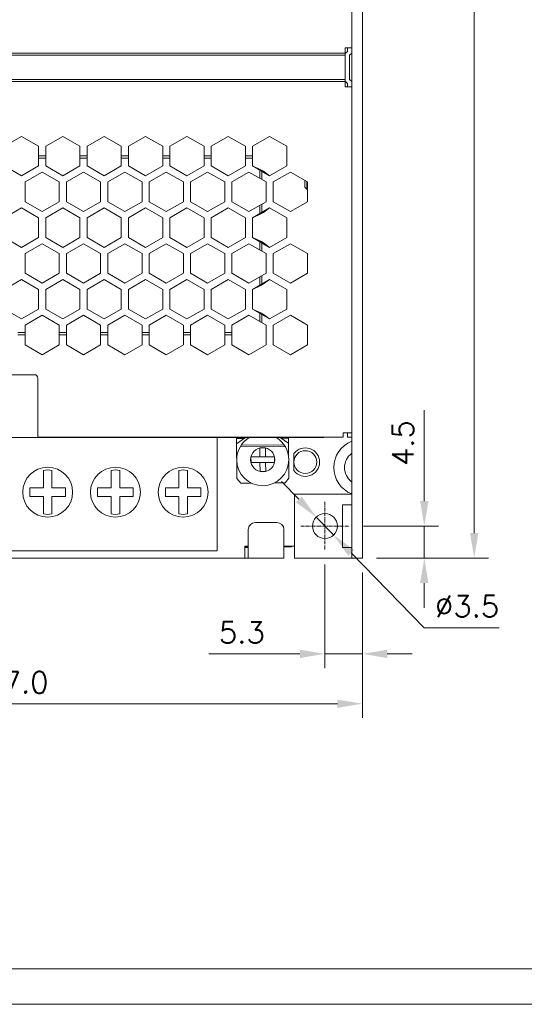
# Model space of a CAD drawing. Header units: inches. Extents: x -123 to 4816, y -2998 to 548.
# Tile 102 of 148: x 2772 to 2842, y -368 to -230. Entities that reach past the tile are written whole.
import ezdxf

# ---------------------------------------------------------------- set-up
doc = ezdxf.new("R2010")
doc.units = ezdxf.units.IN
doc.header["$MEASUREMENT"] = 0
doc.linetypes.add('CENTER2', pattern=[28.575, 19.05, -3.175, 3.175, -3.175])
doc.layers.get('0').update_dxf_attribs({"lineweight": 0})
doc.layers.get('Defpoints').update_dxf_attribs({"lineweight": 0})
doc.layers.add('Center', color=1, linetype='CENTER2', lineweight=0)
doc.layers.add('Dimension', color=2, linetype='Continuous', lineweight=9)
doc.styles.add('ROMANS', font='romans')
doc.dimstyles.new('yutana', dxfattribs={"dimtxt": 3.5, "dimasz": 3.5, "dimexe": 2, "dimexo": 2, "dimgap": 1.5, "dimtad": 1, "dimdec": 1, "dimzin": 0, "dimdsep": 46, "dimtxsty": 'Standard', "dimcen": 0, "dimadec": 0, "dimazin": 0, "dimtp": 0.01, "dimtm": 0.01, "dimtfac": 1, "dimtdec": 1, "dimtmove": 0, "dimatfit": 3, "dimfxl": 1, "dimtolj": 1, "dimtzin": 0, "dimlwd": 0, "dimlwe": 0, "dimarcsym": 0})

# ---------------------------------------------------------------- blocks, each defined once
blk = doc.blocks.new('*D1018')
at = {"layer": 'Defpoints', "color": 0}
for p in [(2814.3, -304.6), (2819.55, -305.7), (2814.3, -319.14)]:
    blk.add_point(p, dxfattribs=at)
at = {"layer": 'Dimension', "color": 0, "lineweight": 0}
for p, q in [((2814.3, -306.6), (2814.3, -321.14)), ((2819.55, -307.7), (2819.55, -321.14)), ((2810.8, -319.14), (2798.02, -319.14)), ((2819.55, -319.14), (2814.3, -319.14)), ((2823.05, -319.14), (2826.55, -319.14))]:
    blk.add_line(p, q, dxfattribs=at)
at = {"layer": 'Dimension', "color": 0}
for points in [[(2810.8, -319.73), (2810.8, -318.56), (2814.3, -319.14)], [(2823.05, -318.56), (2823.05, -319.73), (2819.55, -319.14)]]:
    blk.add_solid(points, dxfattribs=at)
at = {"layer": 'Dimension', "color": 0, "lineweight": 0, "insert": (2802.66, -316.14), "char_height": 3, "attachment_point": 5, "style": 'ROMANS'}
blk.add_mtext('\\A1;5.3', dxfattribs=at)
blk = doc.blocks.new('*D1019')
at = {"layer": 'Defpoints', "color": 0}
for p in [(2722.55, -288.7), (2819.55, -305.7), (2722.55, -326.14)]:
    blk.add_point(p, dxfattribs=at)
at = {"layer": 'Dimension', "color": 0, "lineweight": 0}
for p, q in [((2722.55, -290.7), (2722.55, -328.14)), ((2819.55, -307.7), (2819.55, -328.14)), ((2816.05, -326.14), (2726.05, -326.14))]:
    blk.add_line(p, q, dxfattribs=at)
at = {"layer": 'Dimension', "color": 0}
for points in [[(2726.05, -325.56), (2726.05, -326.73), (2722.55, -326.14)], [(2816.05, -326.73), (2816.05, -325.56), (2819.55, -326.14)]]:
    blk.add_solid(points, dxfattribs=at)
at = {"layer": 'Dimension', "color": 0, "lineweight": 0, "insert": (2771.05, -323.14), "char_height": 3, "attachment_point": 5, "style": 'ROMANS'}
blk.add_mtext('\\A1;97.0', dxfattribs=at)
blk = doc.blocks.new('*D1020')
at = {"layer": 'Defpoints', "color": 0}
for p in [(2813.08, -299.95), (2815.53, -302.46)]:
    blk.add_point(p, dxfattribs=at)
at = {"layer": 'Dimension', "color": 0, "lineweight": 0}
for p, q in [((2810.63, -297.45), (2808.19, -294.94)), ((2813.08, -299.95), (2815.53, -302.46)), ((2828.24, -315.47), (2817.97, -304.96)), ((2838.74, -315.47), (2828.24, -315.47))]:
    blk.add_line(p, q, dxfattribs=at)
at = {"layer": 'Dimension', "color": 0}
for points in [[(2810.22, -297.86), (2811.05, -297.04), (2813.08, -299.95)], [(2818.39, -304.55), (2817.55, -305.37), (2815.53, -302.46)]]:
    blk.add_solid(points, dxfattribs=at)
at = {"layer": 'Dimension', "color": 0, "lineweight": 0, "insert": (2834.24, -312.47), "char_height": 3, "attachment_point": 5, "style": 'ROMANS'}
blk.add_mtext('\\A1;\\A1;∅3.5', dxfattribs=at)
blk = doc.blocks.new('*D1021')
at = {"layer": 'Defpoints', "color": 0}
for p in [(2817.7, -301.2), (2828.24, -301.2), (2819.55, -305.7)]:
    blk.add_point(p, dxfattribs=at)
at = {"layer": 'Dimension', "color": 0, "lineweight": 0}
for p, q in [((2828.24, -297.7), (2828.24, -284.92)), ((2819.7, -301.2), (2830.24, -301.2)), ((2828.24, -305.7), (2828.24, -301.2)), ((2821.55, -305.7), (2830.24, -305.7)), ((2828.24, -309.2), (2828.24, -312.7))]:
    blk.add_line(p, q, dxfattribs=at)
at = {"layer": 'Dimension', "color": 0}
for points in [[(2827.65, -297.7), (2828.82, -297.7), (2828.24, -301.2)], [(2828.82, -309.2), (2827.65, -309.2), (2828.24, -305.7)]]:
    blk.add_solid(points, dxfattribs=at)
at = {"layer": 'Dimension', "color": 0, "lineweight": 0, "insert": (2825.24, -289.56), "char_height": 3, "attachment_point": 5, "rotation": 90, "style": 'ROMANS'}
blk.add_mtext('\\A1;4.5', dxfattribs=at)
blk = doc.blocks.new('*D1022')
at = {"layer": 'Defpoints', "color": 0}
for p in [(2819.55, -127.7), (2835.24, -127.7), (2819.55, -305.7)]:
    blk.add_point(p, dxfattribs=at)
at = {"layer": 'Dimension', "color": 0, "lineweight": 0}
for p, q in [((2821.55, -127.7), (2837.24, -127.7)), ((2835.24, -302.2), (2835.24, -131.2)), ((2821.55, -305.7), (2837.24, -305.7))]:
    blk.add_line(p, q, dxfattribs=at)
at = {"layer": 'Dimension', "color": 0}
for points in [[(2835.82, -131.2), (2834.65, -131.2), (2835.24, -127.7)], [(2834.65, -302.2), (2835.82, -302.2), (2835.24, -305.7)]]:
    blk.add_solid(points, dxfattribs=at)
at = {"layer": 'Dimension', "color": 0, "lineweight": 0, "insert": (2832.24, -216.7), "char_height": 3, "attachment_point": 5, "rotation": 90, "style": 'ROMANS'}
blk.add_mtext('\\A1;\\A1;178.0', dxfattribs=at)

msp = doc.modelspace()

# ---------------------------------------------------------------- linework, layer by layer
at = {"color": 7, "linetype": 'Continuous'}
for p, q in [((2818.053, -305.704), (2818.053, -127.704)), ((2819.553, -305.704), (2819.553, -127.704)), ((2723.453, -234.817), (2817.153, -234.817)), ((2818.053, -234.068), (2817.153, -234.068)), ((2817.153, -239.568), (2817.153, -234.068)), ((2817.453, -234.568), (2817.179, -234.843)), ((2817.453, -234.068), (2817.453, -234.568)), ((2818.053, -234.817), (2817.753, -235.117)), ((2723.453, -235.117), (2817.153, -235.117)), ((2817.753, -238.517), (2817.753, -235.117)), ((2817.153, -238.517), (2723.453, -238.517)), ((2723.453, -238.817), (2817.153, -238.817)), ((2817.179, -238.791), (2817.453, -239.065)), ((2817.453, -239.065), (2817.453, -239.568)), ((2817.753, -238.517), (2818.053, -238.817)), ((2818.053, -239.568), (2817.153, -239.568)), ((2769.353, -247.885), (2771.753, -246.499)), ((2771.753, -246.499), (2774.153, -247.885)), ((2775.153, -247.885), (2777.553, -246.499)), ((2777.553, -246.499), (2779.953, -247.885)), ((2780.953, -247.885), (2783.353, -246.499)), ((2783.353, -246.499), (2785.753, -247.885)), ((2786.753, -247.885), (2789.153, -246.499)), ((2789.153, -246.499), (2791.553, -247.885)), ((2792.553, -247.885), (2794.953, -246.499)), ((2794.953, -246.499), (2797.353, -247.885)), ((2798.353, -247.885), (2800.753, -246.499)), ((2800.753, -246.499), (2803.153, -247.885)), ((2804.153, -247.885), (2806.553, -246.499)), ((2806.553, -246.499), (2808.953, -247.885)), ((2774.153, -250.656), (2774.153, -247.885)), ((2775.153, -250.656), (2775.153, -247.885)), ((2779.953, -250.656), (2779.953, -247.885)), ((2780.953, -250.656), (2780.953, -247.885)), ((2785.753, -250.656), (2785.753, -247.885)), ((2786.753, -250.656), (2786.753, -247.885)), ((2791.553, -250.656), (2791.553, -247.885)), ((2792.553, -250.656), (2792.553, -247.885)), ((2797.353, -250.656), (2797.353, -247.885)), ((2798.353, -250.656), (2798.353, -247.885)), ((2803.153, -250.656), (2803.153, -247.885)), ((2804.153, -250.656), (2804.153, -247.885)), ((2808.953, -247.885), (2808.953, -250.656)), ((2775.153, -249.254), (2774.153, -249.254)), ((2774.153, -249.554), (2775.153, -249.554)), ((2780.953, -249.254), (2779.953, -249.254)), ((2779.953, -249.554), (2780.953, -249.554)), ((2786.753, -249.254), (2785.753, -249.254)), ((2785.753, -249.554), (2786.753, -249.554)), ((2792.553, -249.254), (2791.553, -249.254)), ((2791.553, -249.554), (2792.553, -249.554)), ((2798.353, -249.254), (2797.353, -249.254)), ((2797.353, -249.554), (2798.353, -249.554)), ((2804.153, -249.254), (2803.153, -249.254)), ((2803.153, -249.554), (2804.153, -249.554)), ((2769.353, -250.656), (2771.753, -252.042)), ((2771.753, -252.042), (2774.153, -250.656)), ((2774.653, -251.522), (2772.253, -252.908)), ((2777.053, -252.908), (2774.653, -251.522)), ((2775.153, -250.656), (2777.553, -252.042)), ((2777.553, -252.042), (2779.953, -250.656)), ((2780.453, -251.522), (2778.053, -252.908)), ((2782.853, -252.908), (2780.453, -251.522)), ((2780.953, -250.656), (2783.353, -252.042)), ((2783.353, -252.042), (2785.753, -250.656)), ((2786.253, -251.522), (2783.853, -252.908)), ((2786.253, -251.522), (2788.653, -252.908)), ((2786.753, -250.656), (2789.153, -252.042)), ((2789.153, -252.042), (2791.553, -250.656)), ((2792.053, -251.522), (2789.653, -252.908)), ((2794.453, -252.908), (2792.053, -251.522)), ((2792.553, -250.656), (2794.953, -252.042)), ((2794.953, -252.042), (2797.353, -250.656)), ((2797.853, -251.522), (2795.453, -252.908)), ((2800.253, -252.908), (2797.853, -251.522)), ((2798.353, -250.656), (2800.753, -252.042)), ((2800.753, -252.042), (2803.153, -250.656)), ((2803.653, -251.522), (2801.253, -252.908)), ((2803.653, -251.522), (2806.053, -252.908)), ((2804.153, -250.656), (2805.402, -251.233)), ((2804.153, -250.656), (2806.553, -252.042)), ((2805.153, -251.233), (2805.402, -251.233)), ((2805.153, -251.233), (2805.153, -252.388)), ((2805.402, -251.233), (2805.702, -251.407)), ((2805.453, -251.407), (2805.702, -251.407)), ((2805.453, -252.561), (2805.453, -251.407)), ((2806.553, -252.042), (2805.702, -251.407)), ((2808.953, -250.656), (2806.553, -252.042)), ((2807.053, -252.908), (2809.453, -251.522)), ((2809.453, -251.522), (2811.853, -252.908)), ((2772.253, -252.908), (2772.253, -255.679)), ((2777.053, -252.908), (2777.053, -255.679)), ((2778.053, -252.908), (2778.053, -255.679)), ((2782.853, -252.908), (2782.853, -255.679)), ((2783.853, -252.908), (2783.853, -255.679)), ((2788.653, -252.908), (2788.653, -255.679)), ((2789.653, -252.908), (2789.653, -255.679)), ((2794.453, -252.908), (2794.453, -255.679)), ((2795.453, -252.908), (2795.453, -255.679)), ((2800.253, -252.908), (2800.253, -255.679)), ((2801.253, -252.908), (2801.253, -255.679)), ((2806.053, -252.908), (2806.053, -255.679)), ((2807.053, -255.679), (2807.053, -252.908)), ((2811.503, -253.654), (2811.503, -252.706)), ((2811.753, -253.904), (2811.753, -252.85)), ((2811.853, -252.908), (2811.853, -255.679)), ((2811.503, -253.654), (2811.753, -253.904)), ((2811.853, -253.904), (2811.753, -253.904)), ((2772.253, -255.679), (2774.653, -257.065)), ((2774.653, -257.065), (2777.053, -255.679)), ((2778.053, -255.679), (2780.453, -257.065)), ((2780.453, -257.065), (2782.853, -255.679)), ((2783.853, -255.679), (2786.253, -257.065)), ((2786.253, -257.065), (2788.653, -255.679)), ((2789.653, -255.679), (2792.053, -257.065)), ((2792.053, -257.065), (2794.453, -255.679)), ((2795.453, -255.679), (2797.853, -257.065)), ((2797.853, -257.065), (2800.253, -255.679)), ((2801.253, -255.679), (2803.653, -257.065)), ((2806.053, -255.679), (2803.653, -257.065)), ((2809.453, -257.065), (2807.053, -255.679)), ((2811.853, -255.679), (2809.453, -257.065)), ((2771.753, -256.545), (2769.353, -257.931)), ((2774.153, -257.931), (2771.753, -256.545)), ((2777.553, -256.545), (2775.153, -257.931)), ((2777.553, -256.545), (2779.953, -257.931)), ((2783.353, -256.545), (2780.953, -257.931)), ((2785.753, -257.931), (2783.353, -256.545)), ((2789.153, -256.545), (2786.753, -257.931)), ((2791.553, -257.931), (2789.153, -256.545)), ((2794.953, -256.545), (2792.553, -257.931)), ((2794.953, -256.545), (2797.353, -257.931)), ((2800.753, -256.545), (2798.353, -257.931)), ((2803.153, -257.931), (2800.753, -256.545)), ((2804.153, -257.931), (2806.553, -256.545)), ((2805.153, -256.199), (2805.153, -257.353)), ((2805.453, -257.18), (2805.453, -256.025)), ((2805.702, -257.18), (2806.553, -256.545)), ((2806.553, -256.545), (2808.953, -257.931)), ((2774.153, -260.702), (2774.153, -257.931)), ((2775.153, -260.702), (2775.153, -257.931)), ((2779.953, -260.702), (2779.953, -257.931)), ((2780.953, -260.702), (2780.953, -257.931)), ((2785.753, -260.702), (2785.753, -257.931)), ((2786.753, -260.702), (2786.753, -257.931)), ((2791.553, -260.702), (2791.553, -257.931)), ((2792.553, -260.702), (2792.553, -257.931)), ((2797.353, -260.702), (2797.353, -257.931)), ((2798.353, -260.702), (2798.353, -257.931)), ((2803.153, -260.702), (2803.153, -257.931)), ((2804.153, -257.931), (2805.402, -257.353)), ((2804.153, -260.702), (2804.153, -257.931)), ((2805.153, -257.353), (2805.402, -257.353)), ((2805.402, -257.353), (2805.702, -257.18)), ((2805.453, -257.18), (2805.702, -257.18)), ((2808.953, -257.931), (2808.953, -260.702)), ((2769.353, -260.702), (2771.753, -262.088)), ((2771.753, -262.088), (2774.153, -260.702)), ((2775.153, -260.702), (2777.553, -262.088)), ((2777.553, -262.088), (2779.953, -260.702)), ((2780.953, -260.702), (2783.353, -262.088)), ((2783.353, -262.088), (2785.753, -260.702)), ((2786.753, -260.702), (2789.153, -262.088)), ((2789.153, -262.088), (2791.553, -260.702)), ((2792.553, -260.702), (2794.953, -262.088)), ((2794.953, -262.088), (2797.353, -260.702)), ((2798.353, -260.702), (2800.753, -262.088)), ((2800.753, -262.088), (2803.153, -260.702)), ((2804.153, -260.702), (2805.402, -261.279)), ((2806.553, -262.088), (2804.153, -260.702)), ((2808.953, -260.702), (2806.553, -262.088)), ((2774.653, -261.568), (2772.253, -262.954)), ((2777.053, -262.954), (2774.653, -261.568)), ((2780.453, -261.568), (2778.053, -262.954)), ((2782.853, -262.954), (2780.453, -261.568)), ((2786.253, -261.568), (2783.853, -262.954)), ((2786.253, -261.568), (2788.653, -262.954)), ((2792.053, -261.568), (2789.653, -262.954)), ((2794.453, -262.954), (2792.053, -261.568)), ((2795.453, -262.954), (2797.853, -261.568)), ((2800.253, -262.954), (2797.853, -261.568)), ((2803.653, -261.568), (2801.253, -262.954)), ((2803.653, -261.568), (2806.053, -262.954)), ((2805.153, -261.279), (2805.402, -261.279)), ((2805.153, -261.279), (2805.153, -262.434)), ((2805.402, -261.279), (2805.702, -261.452)), ((2805.453, -261.452), (2805.702, -261.452)), ((2805.453, -262.607), (2805.453, -261.452)), ((2806.553, -262.088), (2805.702, -261.452)), ((2807.053, -262.954), (2809.453, -261.568)), ((2809.453, -261.568), (2811.853, -262.954)), ((2772.253, -262.954), (2772.253, -265.725)), ((2777.053, -262.954), (2777.053, -265.725)), ((2778.053, -262.954), (2778.053, -265.725)), ((2782.853, -262.954), (2782.853, -265.725)), ((2783.853, -262.954), (2783.853, -265.725)), ((2788.653, -262.954), (2788.653, -265.725)), ((2789.653, -262.954), (2789.653, -265.725)), ((2794.453, -262.954), (2794.453, -265.725)), ((2795.453, -262.954), (2795.453, -265.725)), ((2800.253, -262.954), (2800.253, -265.725)), ((2801.253, -262.954), (2801.253, -265.725)), ((2806.053, -262.954), (2806.053, -265.725)), ((2807.053, -265.725), (2807.053, -262.954)), ((2811.853, -262.954), (2811.853, -265.725)), ((2771.753, -266.591), (2769.353, -267.977)), ((2774.153, -267.977), (2771.753, -266.591)), ((2772.253, -265.725), (2774.653, -267.11)), ((2774.653, -267.11), (2777.053, -265.725)), ((2777.553, -266.591), (2775.153, -267.977)), ((2779.953, -267.977), (2777.553, -266.591)), ((2778.053, -265.725), (2780.453, -267.11)), ((2780.453, -267.11), (2782.853, -265.725)), ((2783.353, -266.591), (2780.953, -267.977)), ((2785.753, -267.977), (2783.353, -266.591)), ((2783.853, -265.725), (2786.253, -267.11)), ((2786.253, -267.11), (2788.653, -265.725)), ((2786.753, -267.977), (2789.153, -266.591)), ((2791.553, -267.977), (2789.153, -266.591)), ((2789.653, -265.725), (2792.053, -267.11)), ((2792.053, -267.11), (2794.453, -265.725)), ((2794.953, -266.591), (2792.553, -267.977)), ((2794.953, -266.591), (2797.353, -267.977)), ((2795.453, -265.725), (2797.853, -267.11)), ((2797.853, -267.11), (2800.253, -265.725)), ((2800.753, -266.591), (2798.353, -267.977)), ((2803.153, -267.977), (2800.753, -266.591)), ((2801.253, -265.725), (2803.653, -267.11)), ((2803.653, -267.11), (2806.053, -265.725)), ((2804.153, -267.977), (2806.553, -266.591)), ((2805.153, -266.244), (2805.153, -267.399)), ((2805.453, -267.226), (2805.453, -266.071)), ((2805.702, -267.226), (2806.553, -266.591)), ((2806.553, -266.591), (2808.953, -267.977)), ((2809.453, -267.11), (2807.053, -265.725)), ((2811.853, -265.725), (2809.453, -267.11)), ((2774.153, -270.748), (2774.153, -267.977)), ((2775.153, -270.748), (2775.153, -267.977)), ((2779.953, -270.748), (2779.953, -267.977)), ((2780.953, -270.748), (2780.953, -267.977)), ((2785.753, -270.748), (2785.753, -267.977)), ((2786.753, -270.748), (2786.753, -267.977)), ((2791.553, -270.748), (2791.553, -267.977)), ((2792.553, -270.748), (2792.553, -267.977)), ((2797.353, -270.748), (2797.353, -267.977)), ((2798.353, -270.748), (2798.353, -267.977)), ((2803.153, -270.748), (2803.153, -267.977)), ((2804.153, -267.977), (2805.402, -267.399)), ((2804.153, -270.748), (2804.153, -267.977)), ((2805.153, -267.399), (2805.402, -267.399)), ((2805.402, -267.399), (2805.702, -267.226)), ((2805.453, -267.226), (2805.702, -267.226)), ((2808.953, -267.977), (2808.953, -270.748)), ((2771.753, -272.133), (2769.353, -270.748)), ((2771.753, -272.133), (2774.153, -270.748)), ((2775.153, -270.748), (2777.553, -272.133)), ((2777.553, -272.133), (2779.953, -270.748)), ((2780.953, -270.748), (2783.353, -272.133)), ((2783.353, -272.133), (2785.753, -270.748)), ((2786.753, -270.748), (2789.153, -272.133)), ((2789.153, -272.133), (2791.553, -270.748)), ((2792.553, -270.748), (2794.953, -272.133)), ((2794.953, -272.133), (2797.353, -270.748)), ((2798.353, -270.748), (2800.753, -272.133)), ((2800.753, -272.133), (2803.153, -270.748)), ((2804.153, -270.748), (2805.402, -271.325)), ((2806.553, -272.133), (2804.153, -270.748)), ((2808.953, -270.748), (2806.553, -272.133)), ((2774.653, -271.614), (2772.253, -272.999)), ((2777.053, -272.999), (2774.653, -271.614)), ((2778.053, -272.999), (2780.453, -271.614)), ((2782.853, -272.999), (2780.453, -271.614)), ((2786.253, -271.614), (2783.853, -272.999)), ((2788.653, -272.999), (2786.253, -271.614)), ((2792.053, -271.614), (2789.653, -272.999)), ((2794.453, -272.999), (2792.053, -271.614)), ((2795.453, -272.999), (2797.853, -271.614)), ((2800.253, -272.999), (2797.853, -271.614)), ((2803.653, -271.614), (2801.253, -272.999)), ((2803.653, -271.614), (2806.053, -272.999)), ((2805.153, -271.325), (2805.402, -271.325)), ((2805.153, -271.325), (2805.153, -272.48)), ((2805.402, -271.325), (2805.702, -271.498)), ((2805.453, -271.498), (2805.702, -271.498)), ((2805.453, -272.653), (2805.453, -271.498)), ((2806.553, -272.133), (2805.702, -271.498)), ((2807.053, -272.999), (2809.453, -271.614)), ((2809.453, -271.614), (2811.853, -272.999)), ((2772.253, -275.771), (2772.253, -272.999)), ((2777.053, -275.771), (2777.053, -272.999)), ((2778.053, -275.771), (2778.053, -272.999)), ((2782.853, -275.771), (2782.853, -272.999)), ((2783.853, -275.771), (2783.853, -272.999)), ((2788.653, -275.771), (2788.653, -272.999)), ((2789.653, -275.771), (2789.653, -272.999)), ((2794.453, -275.771), (2794.453, -272.999)), ((2795.453, -275.771), (2795.453, -272.999)), ((2800.253, -275.771), (2800.253, -272.999)), ((2801.253, -275.771), (2801.253, -272.999)), ((2806.053, -272.999), (2806.053, -275.771)), ((2807.053, -275.771), (2807.053, -272.999)), ((2811.853, -272.999), (2811.853, -275.771)), ((2772.253, -274.054), (2771.253, -274.054)), ((2772.253, -274.354), (2771.253, -274.354)), ((2778.053, -274.054), (2777.053, -274.054)), ((2778.053, -274.354), (2777.053, -274.354)), ((2783.853, -274.054), (2782.853, -274.054)), ((2783.853, -274.354), (2782.853, -274.354)), ((2789.653, -274.054), (2788.653, -274.054)), ((2789.653, -274.354), (2788.653, -274.354)), ((2795.453, -274.054), (2794.453, -274.054)), ((2795.453, -274.354), (2794.453, -274.354)), ((2801.253, -274.054), (2800.253, -274.054)), ((2801.253, -274.354), (2800.253, -274.354)), ((2774.653, -277.156), (2772.253, -275.771)), ((2777.053, -275.771), (2774.653, -277.156)), ((2780.453, -277.156), (2778.053, -275.771)), ((2782.853, -275.771), (2780.453, -277.156)), ((2786.253, -277.156), (2783.853, -275.771)), ((2788.653, -275.771), (2786.253, -277.156)), ((2792.053, -277.156), (2789.653, -275.771)), ((2794.453, -275.771), (2792.053, -277.156)), ((2797.853, -277.156), (2795.453, -275.771)), ((2800.253, -275.771), (2797.853, -277.156)), ((2803.653, -277.156), (2801.253, -275.771)), ((2806.053, -275.771), (2803.653, -277.156)), ((2809.453, -277.156), (2807.053, -275.771)), ((2811.853, -275.771), (2809.453, -277.156)), ((2734.453, -279.954), (2773.553, -279.954)), ((2774.053, -280.454), (2774.053, -288.754)), ((2733.953, -288.754), (2814.153, -288.754)), ((2774.053, -288.704), (2816.853, -288.704)), ((2801.922, -289.683), (2803.175, -288.784)), ((2801.953, -288.754), (2801.953, -288.784)), ((2812.353, -288.784), (2801.953, -288.784)), ((2808.006, -288.784), (2809.222, -289.629)), ((2812.353, -288.754), (2812.353, -288.784)), ((2814.153, -288.704), (2814.153, -288.754)), ((2816.853, -288.104), (2818.053, -288.104)), ((2816.853, -288.704), (2816.853, -288.104)), ((2817.453, -288.704), (2817.453, -288.104)), ((2818.053, -288.704), (2817.453, -288.704)), ((2803, -288.91), (2801.916, -288.918)), ((2801.958, -294.538), (2801.916, -288.918)), ((2802.428, -290.064), (2808.721, -290.018)), ((2802.553, -289.863), (2808.593, -289.819)), ((2809.216, -288.864), (2808.133, -288.872)), ((2809.258, -294.484), (2809.216, -288.864)), ((2807.238, -291.479), (2803.933, -291.503)), ((2803.933, -291.503), (2803.939, -292.303)), ((2805.176, -290.242), (2805.185, -291.494)), ((2805.968, -290.236), (2805.185, -290.242)), ((2805.985, -291.488), (2805.976, -290.236)), ((2807.244, -292.279), (2807.238, -291.479)), ((2809.958, -291.026), (2809.958, -293.426)), ((2803.939, -292.303), (2807.244, -292.279)), ((2805.191, -292.294), (2805.201, -293.546)), ((2806.001, -293.54), (2805.991, -292.288)), ((2805.209, -293.546), (2805.992, -293.54)), ((2802.514, -295.178), (2801.958, -294.538)), ((2803.993, -295.167), (2802.514, -295.178)), ((2808.711, -295.132), (2807.232, -295.143)), ((2809.258, -294.484), (2808.711, -295.132)), ((2818.053, -296.704), (2810.053, -296.704)), ((2810.053, -304.004), (2810.053, -296.704)), ((2818.053, -298.204), (2816.753, -298.204)), ((2816.753, -304.204), (2816.753, -298.205)), ((2804.553, -300.704), (2807.553, -300.704)), ((2803.553, -305.704), (2803.553, -301.704)), ((2808.553, -301.704), (2808.553, -305.704)), ((2803.553, -304.004), (2803.053, -304.004)), ((2803.053, -305.704), (2803.053, -304.004)), ((2810.053, -304.004), (2808.553, -304.004)), ((2809.603, -304.104), (2809.603, -304.004)), ((2803.053, -304.104), (2803.553, -304.104)), ((2803.553, -304.204), (2803.053, -304.204)), ((2808.553, -304.104), (2809.603, -304.104)), ((2810.053, -305.704), (2810.053, -304.204)), ((2818.053, -304.204), (2816.753, -304.204)), ((2723.053, -305.704), (2808.553, -305.704)), ((2810.053, -305.704), (2818.053, -305.704)), ((2819.553, -305.704), (2818.053, -305.704))]:
    msp.add_line(p, q, dxfattribs=at)
at = {"color": 3, "linetype": 'Continuous'}
for p, q in [((2799.853, -288.784), (2762.453, -288.784)), ((2799.174, -288.784), (2799.174, -304.695)), ((2799.853, -288.754), (2799.853, -288.784)), ((2774.824, -293.385), (2774.824, -295.845)), ((2776.024, -293.385), (2776.024, -295.845)), ((2784.324, -293.385), (2784.324, -295.845)), ((2785.524, -293.385), (2785.524, -295.845)), ((2793.824, -293.385), (2793.824, -295.845)), ((2795.024, -293.385), (2795.024, -295.845)), ((2772.924, -295.845), (2774.824, -295.845)), ((2772.924, -297.045), (2772.924, -295.845)), ((2772.924, -297.045), (2774.824, -297.045)), ((2774.824, -299.504), (2774.824, -297.045)), ((2776.024, -295.845), (2777.924, -295.845)), ((2777.924, -297.045), (2776.024, -297.045)), ((2776.024, -297.045), (2776.024, -299.504)), ((2777.924, -295.845), (2777.924, -297.045)), ((2782.424, -295.845), (2784.324, -295.845)), ((2782.424, -297.045), (2782.424, -295.845)), ((2782.424, -297.045), (2784.324, -297.045)), ((2784.324, -299.504), (2784.324, -297.045)), ((2785.524, -295.845), (2787.424, -295.845)), ((2787.424, -297.045), (2785.524, -297.045)), ((2785.524, -297.045), (2785.524, -299.504)), ((2787.424, -295.845), (2787.424, -297.045)), ((2791.924, -295.845), (2793.824, -295.845)), ((2791.924, -297.045), (2791.924, -295.845)), ((2791.924, -297.045), (2793.824, -297.045)), ((2793.824, -299.504), (2793.824, -297.045)), ((2795.024, -295.845), (2796.924, -295.845)), ((2796.924, -297.045), (2795.024, -297.045)), ((2795.024, -297.045), (2795.024, -299.504)), ((2796.924, -295.845), (2796.924, -297.045)), ((2799.174, -304.695), (2732.674, -304.695))]:
    msp.add_line(p, q, dxfattribs=at)
at = {"color": 7, "linetype": 'Continuous'}
for centre, radius in [((2805.588, -291.891), 1.7), ((2811.558, -292.226), 1.6), ((2814.303, -301.204), 1.75)]:
    msp.add_circle(centre, radius, dxfattribs=at)
at = {"color": 3, "linetype": 'Continuous'}
for centre in [(2775.424, -296.445), (2784.924, -296.445), (2794.424, -296.445)]:
    msp.add_circle(centre, 3.5, dxfattribs=at)
at = {"color": 7, "linetype": 'Continuous'}
for centre, radius, start, end in [((2773.553, -280.454), 0.5, 0, 90), ((2805.588, -291.891), 3.65, 121.48798, 180.42181), ((2805.588, -291.891), 3.65, 0.42181, 58.46822), ((2811.558, -292.226), 2, 216.8699, 143.1301), ((2819.553, -292.994), 4, 112.02431, 247.97569), ((2819.553, -292.994), 2.5, 126.98191, 233.01809), ((2805.588, -291.891), 3.65, 180.42181, 0.42181), ((2804.553, -301.704), 1, 90, 180), ((2807.553, -301.704), 1, 0, 90), ((2809.303, -304.204), 0.75, 0, 15.83611), ((2809.303, -304.204), 0.75, 171.94951, 180)]:
    msp.add_arc(centre, radius, start, end, dxfattribs=at)
at = {"color": 3, "linetype": 'Continuous'}
for centre, start, end in [((2775.424, -296.445), 78.90543, 101.09457), ((2784.924, -296.445), 78.90543, 101.09457), ((2794.424, -296.445), 78.90543, 101.09457), ((2775.424, -296.445), 258.90543, 281.09457), ((2784.924, -296.445), 258.90543, 281.09457), ((2794.424, -296.445), 258.90543, 281.09457)]:
    msp.add_arc(centre, 3.118, start, end, dxfattribs=at)
at = {"layer": 'Center', "lineweight": 0, "ltscale": 0.025}
for p, q in [((2814.303, -297.809), (2814.303, -304.599)), ((2810.908, -301.204), (2817.698, -301.204))]:
    msp.add_line(p, q, dxfattribs=at)
at = {"layer": 'Dimension', "color": 0, "lineweight": 0}
for points in [[(2680.224, -71.333), (2680.224, -368.333), (3100.224, -368.333), (3100.224, -71.333)], [(2685.224, -76.333), (2685.224, -363.333), (3095.224, -363.333), (3095.224, -76.333)]]:
    msp.add_lwpolyline(points, close=True, dxfattribs=at)

# ---------------------------------------------------------------- dimensions: what is measured, and where the dimension line sits
at = {"layer": 'Dimension', "lineweight": 0}
dim = msp.add_linear_dim(base=(2835.237, -127.704), p1=(2819.553, -305.704), p2=(2819.553, -127.704), angle=90, text='\\A1;<>', dimstyle='yutana', override={"dimtxt": 3, "dimtxsty": 'ROMANS', "dimtmove": 0}, dxfattribs=at)
dim.commit()
dim.dimension.update_dxf_attribs({"geometry": '*D1022', "text_midpoint": (2835.237, -216.704), "dimtype": 160})
dim = msp.add_linear_dim(base=(2828.237, -301.204), p1=(2819.553, -305.704), p2=(2817.698, -301.204), angle=90, dimstyle='yutana', override={"dimtxt": 3, "dimtxsty": 'ROMANS', "dimtmove": 0}, dxfattribs=at)
dim.commit()
dim.dimension.update_dxf_attribs({"geometry": '*D1021', "text_midpoint": (2825.237, -289.561)})
dim = msp.add_linear_dim(base=(2722.553, -326.143), p1=(2819.553, -305.704), p2=(2722.553, -288.704), dimstyle='yutana', override={"dimtxt": 3, "dimtxsty": 'ROMANS', "dimtmove": 0}, dxfattribs=at)
dim.commit()
dim.dimension.update_dxf_attribs({"geometry": '*D1019', "text_midpoint": (2771.053, -326.143), "dimtype": 160})
dim = msp.add_diameter_dim_2p(p1=(2813.08, -299.952), p2=(2815.526, -302.456), text='\\A1;<>', dimstyle='yutana', override={"dimtxt": 3, "dimtoh": 1, "dimtxsty": 'ROMANS'}, dxfattribs=at)
dim.commit()
dim.dimension.update_dxf_attribs({"geometry": '*D1020', "text_midpoint": (2834.237, -315.471), "dimtype": 163})
dim = msp.add_linear_dim(base=(2814.303194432, -319.1425466), p1=(2819.553194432, -305.70408891), p2=(2814.303194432, -304.599248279), dimstyle='yutana', override={"dimtxt": 3, "dimtxsty": 'ROMANS', "dimtmove": 0}, dxfattribs=at)
dim.commit()
dim.dimension.update_dxf_attribs({"geometry": '*D1018', "text_midpoint": (2802.66033729, -316.1425466)})

doc.saveas('drawing.dxf')
